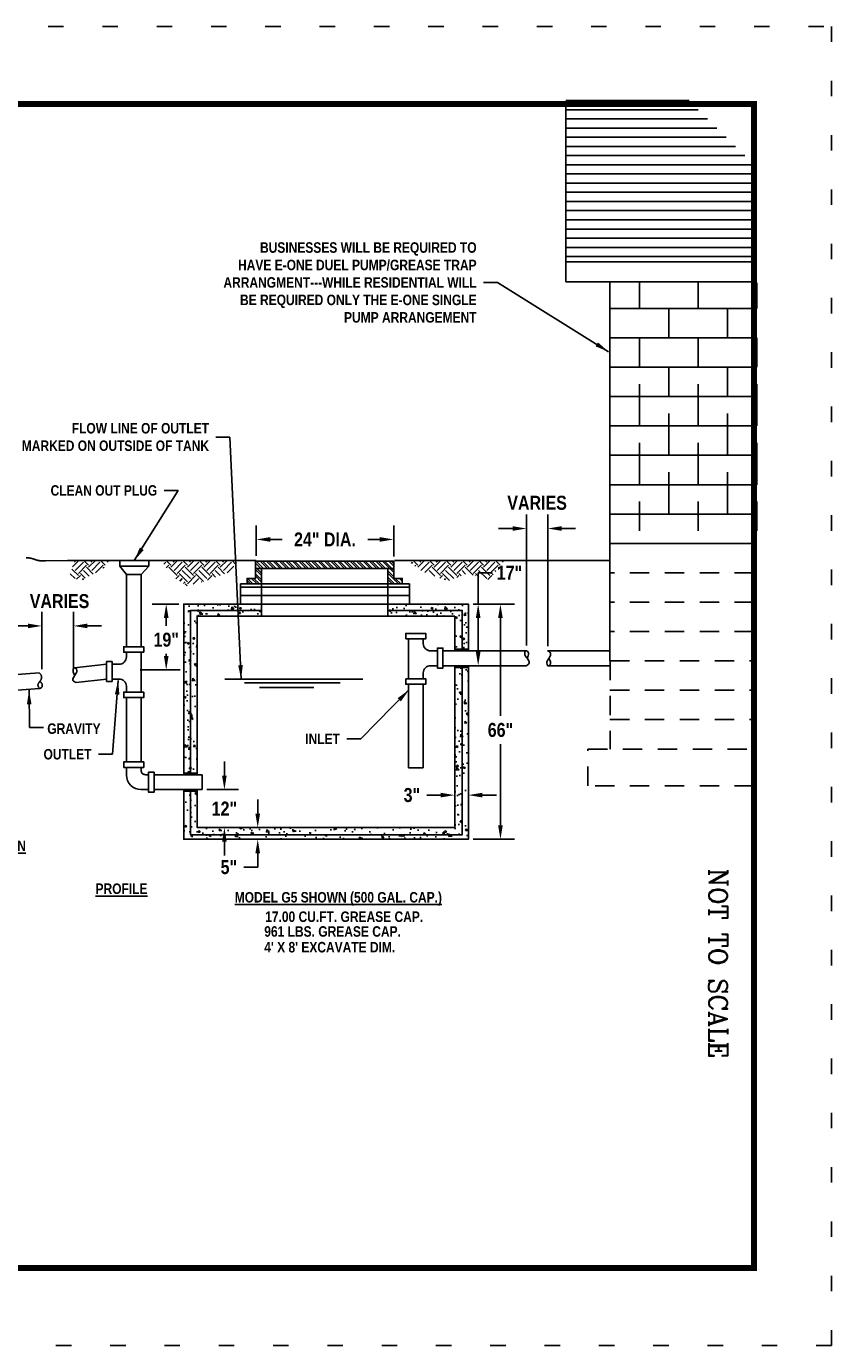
# Model space of a CAD drawing. Header units: inches. Extents: x 1.1 to 12.1, y -2.2 to 6.3.
# Tile 150 of 150: x 6.9 to 12.1, y -2.2 to 6.3. Entities that reach past the tile are written whole.
import ezdxf

# ---------------------------------------------------------------- set-up
doc = ezdxf.new("R2010")
doc.units = ezdxf.units.IN
doc.header["$MEASUREMENT"] = 0
doc.linetypes.add('DOT2', pattern=[0.125, 0, -0.125])
doc.linetypes.add('HIDDEN', pattern=[0.1875, 0.125, -0.0625])
for name, color, linetype in [('ARWALL', 9, 'Continuous'), ('BORDER', 7, 'Continuous'), ('BUILDING', 9, 'Continuous'), ('CONC-BLK', 14, 'Continuous'), ('CONCVAULT', 7, 'Continuous'), ('DIMENSIONS', 7, 'Continuous'), ('EARTH', 32, 'Continuous'), ('PAVEMENT', 9, 'Continuous'), ('SEWER', 3, 'Continuous'), ('TEXT', 255, 'Continuous'), ('WOOD', 9, 'Continuous')]:
    doc.layers.add(name, color=color, linetype=linetype)
doc.styles.add('STYLE3', font='romanc.shx')
doc.styles.add('TECHNICAL', font='techb___.ttf')
doc.dimstyles.get("Standard").update_dxf_attribs({"dimtxt": 0.18, "dimasz": 0.18, "dimexe": 0.18, "dimexo": 0.0625, "dimgap": 0.09, "dimtad": 0, "dimtih": 1, "dimtoh": 1, "dimdec": 4, "dimzin": 0, "dimdsep": 46, "dimtxsty": 'Standard', "dimcen": 0.09, "dimadec": 0, "dimazin": 0, "dimtfac": 1, "dimtdec": 4, "dimtofl": 0, "dimtmove": 0, "dimatfit": 3, "dimfxl": 1, "dimtolj": 1, "dimtzin": 0, "dimarcsym": 0})

# ---------------------------------------------------------------- blocks, each defined once
blk = doc.blocks.new('*D5')
at = {"layer": 'DEFPOINTS', "color": 0, "transparency": 16777216}
for p in [(9.7557, 1.3968), (9.6675, 1.3069), (9.7557, 1.3069)]:
    blk.add_point(p, dxfattribs=at)
at = {"layer": 'DIMENSIONS', "color": 0, "lineweight": -2, "transparency": 16777216}
for p, q in [((9.6675, 1.3382), (9.6675, 1.4868)), ((9.7557, 1.3382), (9.7557, 1.4868)), ((9.5775, 1.3968), (9.4875, 1.3968)), ((9.8457, 1.3968), (9.9357, 1.3968))]:
    blk.add_line(p, q, dxfattribs=at)
at = {"layer": 'DIMENSIONS', "color": 0, "transparency": 16777216}
for points in [[(9.5775, 1.4118), (9.5775, 1.3818), (9.6675, 1.3968)], [(9.8457, 1.4118), (9.8457, 1.3818), (9.7557, 1.3968)]]:
    blk.add_solid(points, dxfattribs=at)
at = {"layer": 'DIMENSIONS', "color": 7, "transparency": 16777216, "insert": (9.3911, 1.3968), "char_height": 0.09, "attachment_point": 5, "style": 'TECHNICAL'}
blk.add_mtext('\\A1;3"', dxfattribs=at)
blk = doc.blocks.new('*D6')
at = {"layer": 'DEFPOINTS', "color": 0, "transparency": 16777216}
for p in [(8.3976, 1.1123), (8.4326, 1.1123), (8.4365, 1.1875)]:
    blk.add_point(p, dxfattribs=at)
at = {"layer": 'DIMENSIONS', "color": 0, "lineweight": -2, "transparency": 16777216}
for p, q in [((8.3976, 1.2775), (8.3976, 1.3675)), ((8.4052, 1.1875), (8.3076, 1.1875)), ((8.4014, 1.1123), (8.3076, 1.1123)), ((8.3976, 1.0223), (8.3976, 0.9323)), ((8.3976, 0.9323), (8.3076, 0.9323))]:
    blk.add_line(p, q, dxfattribs=at)
at = {"layer": 'DIMENSIONS', "color": 0, "transparency": 16777216}
for points in [[(8.3826, 1.2775), (8.4126, 1.2775), (8.3976, 1.1875)], [(8.3826, 1.0223), (8.4126, 1.0223), (8.3976, 1.1123)]]:
    blk.add_solid(points, dxfattribs=at)
at = {"layer": 'DIMENSIONS', "color": 7, "transparency": 16777216, "insert": (8.2116, 0.9323), "char_height": 0.09, "attachment_point": 5, "style": 'TECHNICAL'}
blk.add_mtext('\\A1;5"', dxfattribs=at)
blk = doc.blocks.new('*D7')
at = {"layer": 'DEFPOINTS', "color": 0, "transparency": 16777216}
for p in [(8.0386, 1.4326), (8.1827, 1.4326), (8.0077, 1.1875)]:
    blk.add_point(p, dxfattribs=at)
at = {"layer": 'DIMENSIONS', "color": 0, "lineweight": -2, "transparency": 16777216}
for p, q in [((8.1827, 1.5226), (8.1827, 1.6126)), ((8.0699, 1.4326), (8.2727, 1.4326)), ((8.039, 1.1875), (8.2727, 1.1875)), ((8.1827, 1.0975), (8.1827, 1.0075))]:
    blk.add_line(p, q, dxfattribs=at)
at = {"layer": 'DIMENSIONS', "color": 0, "transparency": 16777216}
for points in [[(8.1677, 1.5226), (8.1977, 1.5226), (8.1827, 1.4326)], [(8.1677, 1.0975), (8.1977, 1.0975), (8.1827, 1.1875)]]:
    blk.add_solid(points, dxfattribs=at)
at = {"layer": 'DIMENSIONS', "color": 7, "transparency": 16777216, "insert": (8.1827, 1.31), "char_height": 0.09, "attachment_point": 5, "style": 'TECHNICAL'}
blk.add_mtext('\\A1;12"', dxfattribs=at)
blk = doc.blocks.new('*D8')
at = {"layer": 'DEFPOINTS', "color": 0, "transparency": 16777216}
for p in [(7.9205, 2.6277), (7.6084, 2.2037), (7.8079, 2.2037)]:
    blk.add_point(p, dxfattribs=at)
at = {"layer": 'DIMENSIONS', "color": 0, "lineweight": -2, "transparency": 16777216}
for p, q in [((7.8893, 2.6277), (7.7179, 2.6277)), ((7.8079, 2.5377), (7.8079, 2.4886)), ((7.8079, 2.2937), (7.8079, 2.3069)), ((7.6397, 2.2037), (7.8979, 2.2037))]:
    blk.add_line(p, q, dxfattribs=at)
at = {"layer": 'DIMENSIONS', "color": 0, "transparency": 16777216}
for points in [[(7.7929, 2.5377), (7.8229, 2.5377), (7.8079, 2.6277)], [(7.7929, 2.2937), (7.8229, 2.2937), (7.8079, 2.2037)]]:
    blk.add_solid(points, dxfattribs=at)
at = {"layer": 'DIMENSIONS', "color": 7, "transparency": 16777216, "insert": (7.8079, 2.3977), "char_height": 0.09, "attachment_point": 5, "style": 'TECHNICAL'}
blk.add_mtext('\\A1;19"', dxfattribs=at)
blk = doc.blocks.new('*D9')
at = {"layer": 'DEFPOINTS', "color": 0, "transparency": 16777216}
for p in [(8.3883, 3.0442), (8.3883, 2.9078), (9.2739, 2.9034)]:
    blk.add_point(p, dxfattribs=at)
at = {"layer": 'DIMENSIONS', "color": 0, "lineweight": -2, "transparency": 16777216}
for p, q in [((8.3883, 2.9391), (8.3883, 3.1342)), ((9.2739, 2.9347), (9.2739, 3.1342)), ((8.4783, 3.0442), (8.5548, 3.0442)), ((9.1839, 3.0442), (9.1075, 3.0442))]:
    blk.add_line(p, q, dxfattribs=at)
at = {"layer": 'DIMENSIONS', "color": 0, "transparency": 16777216}
for points in [[(8.4783, 3.0592), (8.4783, 3.0292), (8.3883, 3.0442)], [(9.1839, 3.0592), (9.1839, 3.0292), (9.2739, 3.0442)]]:
    blk.add_solid(points, dxfattribs=at)
at = {"layer": 'DIMENSIONS', "color": 7, "transparency": 16777216, "insert": (8.8311, 3.0442), "char_height": 0.09, "attachment_point": 5, "style": 'TECHNICAL'}
blk.add_mtext('\\A1;24" DIA.', dxfattribs=at)
blk = doc.blocks.new('*D10')
at = {"layer": 'DEFPOINTS', "color": 0, "transparency": 16777216}
for p in [(9.7557, 2.6277), (9.9619, 2.6277), (9.7557, 1.1123)]:
    blk.add_point(p, dxfattribs=at)
at = {"layer": 'DIMENSIONS', "color": 0, "lineweight": -2, "transparency": 16777216}
for p, q in [((9.7869, 2.6277), (10.0519, 2.6277)), ((9.9619, 2.5377), (9.9619, 1.9073)), ((9.9619, 1.2023), (9.9619, 1.7255)), ((9.7869, 1.1123), (10.0519, 1.1123))]:
    blk.add_line(p, q, dxfattribs=at)
at = {"layer": 'DIMENSIONS', "color": 0, "transparency": 16777216}
for points in [[(9.9469, 2.5377), (9.9769, 2.5377), (9.9619, 2.6277)], [(9.9469, 1.2023), (9.9769, 1.2023), (9.9619, 1.1123)]]:
    blk.add_solid(points, dxfattribs=at)
at = {"layer": 'DIMENSIONS', "color": 7, "transparency": 16777216, "insert": (9.9619, 1.8164), "char_height": 0.09, "attachment_point": 5, "style": 'TECHNICAL'}
blk.add_mtext('\\A1;66"', dxfattribs=at)
blk = doc.blocks.new('*D11')
at = {"layer": 'DEFPOINTS', "color": 0, "transparency": 16777216}
for p in [(9.7557, 2.6277), (9.8184, 2.6277), (9.7899, 2.2308)]:
    blk.add_point(p, dxfattribs=at)
at = {"layer": 'DIMENSIONS', "color": 0, "lineweight": -2, "transparency": 16777216}
for p, q in [((9.8184, 2.6277), (9.8184, 2.8292)), ((9.8184, 2.8292), (9.9084, 2.8292)), ((9.7869, 2.6277), (9.9084, 2.6277)), ((9.8184, 2.3208), (9.8184, 2.5377)), ((9.8211, 2.2308), (9.9084, 2.2308))]:
    blk.add_line(p, q, dxfattribs=at)
at = {"layer": 'DIMENSIONS', "color": 0, "transparency": 16777216}
for points in [[(9.8034, 2.5377), (9.8334, 2.5377), (9.8184, 2.6277)], [(9.8034, 2.3208), (9.8334, 2.3208), (9.8184, 2.2308)]]:
    blk.add_solid(points, dxfattribs=at)
at = {"layer": 'DIMENSIONS', "color": 7, "transparency": 16777216, "insert": (10.02, 2.8292), "char_height": 0.09, "attachment_point": 5, "style": 'TECHNICAL'}
blk.add_mtext('\\A1;17"', dxfattribs=at)
blk = doc.blocks.new('*D12')
at = {"layer": 'DEFPOINTS', "color": 0, "transparency": 16777216}
for p in [(7.2103, 2.4871), (7.0063, 2.1772), (7.2103, 2.1772)]:
    blk.add_point(p, dxfattribs=at)
at = {"layer": 'DIMENSIONS', "color": 0, "lineweight": -2, "transparency": 16777216}
for p, q in [((7.0063, 2.2085), (7.0063, 2.5771)), ((7.2103, 2.2085), (7.2103, 2.5771)), ((6.9163, 2.4871), (6.8263, 2.4871)), ((7.3003, 2.4871), (7.3903, 2.4871))]:
    blk.add_line(p, q, dxfattribs=at)
at = {"layer": 'DIMENSIONS', "color": 0, "transparency": 16777216}
for points in [[(6.9163, 2.5021), (6.9163, 2.4721), (7.0063, 2.4871)], [(7.3003, 2.5021), (7.3003, 2.4721), (7.2103, 2.4871)]]:
    blk.add_solid(points, dxfattribs=at)
at = {"layer": 'DIMENSIONS', "color": 7, "transparency": 16777216, "insert": (7.1203, 2.6462), "char_height": 0.09, "attachment_point": 5, "style": 'TECHNICAL'}
blk.add_mtext('\\A1;VARIES', dxfattribs=at)
blk = doc.blocks.new('*D13')
at = {"layer": 'DEFPOINTS', "color": 0, "transparency": 16777216}
for p in [(10.2664, 3.1145), (10.1299, 2.3299), (10.2664, 2.3245)]:
    blk.add_point(p, dxfattribs=at)
at = {"layer": 'DIMENSIONS', "color": 0, "lineweight": -2, "transparency": 16777216}
for p, q in [((10.1299, 2.3611), (10.1299, 3.2045)), ((10.2664, 2.3557), (10.2664, 3.2045)), ((10.0399, 3.1145), (9.9499, 3.1145)), ((10.3564, 3.1145), (10.4464, 3.1145))]:
    blk.add_line(p, q, dxfattribs=at)
at = {"layer": 'DIMENSIONS', "color": 0, "transparency": 16777216}
for points in [[(10.0399, 3.1295), (10.0399, 3.0995), (10.1299, 3.1145)], [(10.3564, 3.1295), (10.3564, 3.0995), (10.2664, 3.1145)]]:
    blk.add_solid(points, dxfattribs=at)
at = {"layer": 'DIMENSIONS', "color": 7, "transparency": 16777216, "insert": (10.1982, 3.2798), "char_height": 0.09, "attachment_point": 5, "style": 'TECHNICAL'}
blk.add_mtext('\\A1;VARIES', dxfattribs=at)

msp = doc.modelspace()

# ---------------------------------------------------------------- hatches: boundary and pattern name
at = {"layer": 'CONCVAULT'}
h = msp.add_hatch(dxfattribs=at)
h.set_pattern_fill('STEEL', scale=0.234375, style=0)
h.set_pattern_definition([(135, (13.050673, -1.733687), (0.02071602, 0.02071602), []), (135, (13.050673, -1.71904), (0.02071602, 0.02071602), [])])
h.paths.add_polyline_path([(9.27393, 2.85633), (9.23557, 2.85633), (9.23557, 2.7578), (9.32864, 2.7578), (9.32864, 2.7935), (9.27393, 2.7935)])
h.paths.add_polyline_path([(9.27393, 2.85633), (9.27393, 2.90343), (8.38411, 2.90343), (8.38411, 2.85633)])
h.paths.add_polyline_path([(8.38411, 2.7935), (8.32941, 2.7935), (8.32941, 2.7578), (8.423, 2.7578), (8.423, 2.85633), (8.38411, 2.85633)])
h = msp.add_hatch(dxfattribs=at)
h.set_pattern_fill('AR-CONC', scale=0.01875, style=0)
h.set_pattern_definition([(130, (13.05067, -1.73369), (-0.1344863, -0.011766), [0.0140625, -0.1546875]), (185, (13.05067, -1.73369), (0.026016, 0.141036), [0.01125, -0.12375]), (79.5486, (13.03947, -1.73467), (-0.1084705, 0.12927), [0.0119513, -0.1314641]), (133.8158, (13.05067, -1.69619), (-0.2001077, -0.031035), [0.021094, -0.232031]), (83.3644, (13.034, -1.69877), (-0.175249, 0.182647), [0.017927, -0.197196]), (188.8158, (13.05067, -1.69619), (-0.175249, 0.182647), [0.016875, -0.185625]), (159, (13.03192, -1.70556), (-0.11192, -0.075491), [0.0140625, -0.1546875]), (214, (13.03192, -1.70556), (-0.0456216, 0.1359656), [0.01125, -0.12375]), (108.5486, (13.0226, -1.71185), (-0.1575417, 0.0604745), [0.0119513, -0.1314641]), (142.5, (13.050673, -1.733687), (-0.00227997, 0.0624176), [0, -0.12225, 0, -0.125625, 0, -0.12421875]), (172.5, (13.05067, -1.73369), (-0.04932554, 0.0739522), [0, -0.071625, 0, -0.1194375, 0, -0.04734375]), (212.5, (13.092485, -1.733687), (-0.1000917, -0.00422904), [0, -0.046875, 0, -0.14625, 0, -0.1940625]), (222.5, (13.111235, -1.73369), (-0.1093474, 0.0187697), [0, -0.0609375, 0, -0.097125, 0, -0.1378125])])
h.paths.add_polyline_path([(9.23557, 2.58731), (9.23557, 2.62772), (9.37559, 2.62772), (9.75566, 2.62772), (9.75566, 2.33741), (9.71627, 2.33741), (9.71627, 2.58731)])
h.paths.add_polyline_path([(9.23557, 2.54877), (9.23557, 2.58731), (9.71627, 2.58731), (9.71627, 2.33741), (9.66752, 2.33741), (9.66752, 2.54877)], flags=17)
h.paths.add_polyline_path([(7.96458, 2.58731), (7.96458, 1.53885), (7.92052, 1.53885), (7.92052, 2.62772), (8.423, 2.62772), (8.423, 2.58731)])
h.paths.add_polyline_path([(8.00772, 2.54877), (8.00772, 1.53885), (7.96458, 1.53885), (7.96458, 2.58731), (8.423, 2.58731), (8.423, 2.54877)], flags=17)
h.paths.add_polyline_path([(7.96458, 1.42165), (8.00772, 1.42165), (8.00772, 1.18748), (9.66752, 1.18748), (9.66752, 2.21948), (9.71627, 2.21948), (9.71627, 1.14143), (7.96458, 1.14143)], flags=16)
h.paths.add_polyline_path([(7.92052, 1.42165), (7.96458, 1.42165), (7.96458, 1.14143), (9.71627, 1.14143), (9.71627, 2.21948), (9.75566, 2.21948), (9.75566, 1.11228), (7.92052, 1.11228)])
h = msp.add_hatch(color=7, dxfattribs=at)
h.paths.add_polyline_path([(9.66752, 2.32614), (9.66752, 2.33741), (9.71627, 2.33741), (9.71627, 2.32614)])
h.paths.add_polyline_path([(9.75566, 2.33741), (9.75566, 2.32614), (9.71627, 2.32614), (9.71627, 2.33741)])
h.paths.add_polyline_path([(9.75566, 2.23075), (9.75566, 2.21948), (9.71627, 2.21948), (9.71627, 2.23075)])
h.paths.add_polyline_path([(9.66752, 2.21948), (9.66752, 2.23075), (9.71627, 2.23075), (9.71627, 2.21948)])
h = msp.add_hatch(color=7, dxfattribs=at)
h.paths.add_polyline_path([(7.96458, 1.53885), (7.96458, 1.52794), (7.92052, 1.52794), (7.92052, 1.53885)])
h.paths.add_polyline_path([(8.00772, 1.53885), (8.00772, 1.52794), (7.96458, 1.52794), (7.96458, 1.53885)])
h.paths.add_polyline_path([(8.00772, 1.43256), (8.00772, 1.42165), (7.96458, 1.42165), (7.96458, 1.43256)])
h.paths.add_polyline_path([(7.96458, 1.43256), (7.96458, 1.42165), (7.92052, 1.42165), (7.92052, 1.43256)])
at = {"layer": 'EARTH'}
h = msp.add_hatch(dxfattribs=at)
h.set_pattern_fill('EARTH', scale=0.3, angle=45, style=0)
h.set_pattern_definition([(135, (12.186835, -1.364974), (4e-17, 0.106066), [0.075, -0.075]), (135, (12.20672, -1.34509), (4e-17, 0.106066), [0.075, -0.075]), (135, (12.22661, -1.3252), (4e-17, 0.106066), [0.075, -0.075]), (45, (12.22661, -1.31194), (0.106066, -3e-17), [0.075, -0.075]), (45, (12.20672, -1.292054), (0.106066, -3e-17), [0.075, -0.075]), (45, (12.186835, -1.27217), (0.106066, -3e-17), [0.075, -0.075])])
h.paths.add_polyline_path([(9.36946, 2.90781), (9.99077, 2.90781), (9.88685, 2.78482), (9.74537, 2.82459), (9.62599, 2.77598), (9.44029, 2.84226)])
h.paths.add_polyline_path([(7.77789, 2.90781), (8.26381, 2.90781), (8.22443, 2.83785), (8.05642, 2.77598), (7.94147, 2.74505), (7.83978, 2.81133)])
h.paths.add_polyline_path([(7.2186, 2.90781), (7.44131, 2.90781), (7.40207, 2.85552), (7.25174, 2.77598), (7.18542, 2.81133)])

# ---------------------------------------------------------------- linework, layer by layer
at = {"layer": 'ARWALL', "color": 7}
for p, q in [((10.38407, 5.87231), (11.17732, 5.87231)), ((10.38407, 5.81316), (11.23736, 5.81316)), ((10.38407, 5.75402), (11.29739, 5.75402)), ((10.38407, 5.69488), (11.35742, 5.69488)), ((10.38407, 5.63573), (11.41745, 5.63573)), ((10.38407, 5.57659), (11.47749, 5.57659)), ((10.38407, 5.51744), (11.53752, 5.51744)), ((10.38407, 5.4583), (11.59755, 5.4583)), ((10.38407, 5.39915), (11.59652, 5.39915)), ((10.38407, 5.34001), (11.59652, 5.34001)), ((10.38407, 5.28087), (11.59652, 5.28087)), ((10.38407, 5.22172), (11.59652, 5.22172)), ((10.38407, 5.16258), (11.59652, 5.16258)), ((10.38407, 5.10343), (11.59652, 5.10343)), ((10.38407, 5.04429), (11.59652, 5.04429)), ((10.38407, 4.98515), (11.59652, 4.98515)), ((10.38407, 4.926), (11.59652, 4.926)), ((10.38407, 4.86686), (11.59652, 4.86686))]:
    msp.add_line(p, q, dxfattribs=at)
at = {"layer": 'BORDER', "color": 7, "const_width": 0.04}
msp.add_lwpolyline([(1.59652, 5.84986), (11.59652, 5.84986), (11.59652, -1.65014), (1.59652, -1.65014)], close=True, dxfattribs=at)
at = {"layer": 'BUILDING', "color": 7}
for p, q in [((10.38407, 5.84986), (10.38407, 4.7037)), ((10.66796, 4.7037), (10.66796, 2.26151))]:
    msp.add_line(p, q, dxfattribs=at)
at = {"layer": 'BUILDING', "color": 7, "linetype": 'HIDDEN'}
for p, q in [((10.66796, 3.09879), (10.66796, 2.53101)), ((11.59652, 2.8293), (10.66796, 2.8293)), ((11.59652, 2.64004), (10.66796, 2.64004)), ((11.59652, 2.45077), (10.66796, 2.45077)), ((10.66856, 2.26151), (10.66856, 1.69373))]:
    msp.add_line(p, q, dxfattribs=at)
for points in [[(10.66796, 2.26151), (11.59652, 2.26151)], [(10.66796, 2.07225), (11.59652, 2.07225)], [(10.66796, 1.88299), (11.59652, 1.88299)], [(11.59652, 1.45715), (10.52601, 1.45715), (10.52601, 1.69373), (11.59652, 1.69373)]]:
    msp.add_lwpolyline(points, dxfattribs=at)
at = {"layer": 'CONC-BLK', "color": 7}
for p, q in [((10.85722, 4.69825), (10.85722, 4.53265)), ((11.23574, 4.69825), (11.23574, 4.53265)), ((11.61427, 4.69825), (11.61427, 4.53265)), ((11.59652, 4.53265), (10.66796, 4.53265)), ((11.04648, 4.53265), (11.04648, 4.34338)), ((11.425, 4.53265), (11.425, 4.34338)), ((11.59652, 4.34338), (10.66796, 4.34338)), ((10.85722, 4.15412), (10.85722, 4.34338)), ((11.23574, 4.15412), (11.23574, 4.34338)), ((11.61427, 4.15412), (11.61427, 4.34338)), ((11.59652, 4.15412), (10.66796, 4.15412)), ((11.04648, 4.15412), (11.04648, 3.96486)), ((11.425, 4.15412), (11.425, 3.96486)), ((10.85722, 3.85583), (10.85722, 4.0451)), ((11.23574, 3.85583), (11.23574, 4.0451)), ((11.61427, 3.85583), (11.61427, 4.0451)), ((11.59652, 3.96486), (10.66796, 3.96486)), ((11.59652, 3.96486), (10.66796, 3.96486)), ((10.85722, 3.7756), (10.85722, 3.9554)), ((11.23574, 3.7756), (11.23574, 3.9554)), ((11.61427, 3.7756), (11.61427, 3.9554)), ((11.04648, 3.85583), (11.04648, 3.66657)), ((11.425, 3.85583), (11.425, 3.66657)), ((11.59652, 3.7756), (10.66796, 3.7756)), ((11.04648, 3.58634), (11.04648, 3.7756)), ((11.425, 3.58634), (11.425, 3.7756)), ((10.85722, 3.66657), (10.85722, 3.47731)), ((11.23574, 3.66657), (11.23574, 3.47731)), ((11.61427, 3.66657), (11.61427, 3.47731)), ((11.59652, 3.58634), (10.66796, 3.58634)), ((10.85722, 3.58634), (10.85722, 3.39708)), ((11.23574, 3.58634), (11.23574, 3.39708)), ((11.61427, 3.58634), (11.61427, 3.39708)), ((11.04648, 3.47731), (11.04648, 3.28805)), ((11.425, 3.47731), (11.425, 3.28805)), ((11.59652, 3.39708), (10.66796, 3.39708)), ((11.04648, 3.20782), (11.04648, 3.39708)), ((11.425, 3.20782), (11.425, 3.39708)), ((10.85722, 3.28805), (10.85722, 3.09879)), ((11.23574, 3.28805), (11.23574, 3.09879)), ((11.61427, 3.28805), (11.61427, 3.09879)), ((11.59652, 3.20782), (10.66796, 3.20782)), ((11.59652, 3.01856), (10.66796, 3.01856))]:
    msp.add_line(p, q, dxfattribs=at)
at = {"layer": 'CONCVAULT', "color": 7}
for points in [[(7.6955, 2.8726), (7.50875, 2.8726), (7.50875, 2.90756), (7.6955, 2.90756)], [(9.27393, 2.85633), (8.38411, 2.85633), (8.38411, 2.90343), (9.27393, 2.90343)], [(7.55124, 2.35301), (7.64662, 2.35301), (7.64662, 2.81848), (7.55124, 2.81848)], [(9.23557, 2.54877), (8.423, 2.54877), (8.423, 2.85614), (9.23557, 2.85614)], [(9.37559, 2.73649), (8.28682, 2.73649), (8.28682, 2.7578), (9.37559, 2.7578)], [(9.37559, 2.62772), (8.28685, 2.62772), (8.28685, 2.73649), (9.37559, 2.73649)], [(9.35198, 2.40363), (9.48079, 2.40346), (9.48079, 2.43898), (9.35218, 2.43898)], [(7.66344, 2.31765), (7.53462, 2.31748), (7.53462, 2.35301), (7.66323, 2.35301)], [(9.55616, 2.21484), (9.55599, 2.34366), (9.59151, 2.34366), (9.59151, 2.21505)], [(9.75566, 2.33741), (9.66752, 2.33741), (9.66752, 2.32614), (9.75566, 2.32614)], [(7.45926, 2.12887), (7.45943, 2.25768), (7.4239, 2.25768), (7.4239, 2.12907)], [(9.75566, 2.23075), (9.66752, 2.23075), (9.66752, 2.21948), (9.75566, 2.21948)], [(9.35198, 2.14687), (9.48079, 2.14703), (9.48079, 2.11151), (9.35218, 2.11151)], [(7.66344, 2.06089), (7.53462, 2.06106), (7.53462, 2.02553), (7.66323, 2.02553)], [(7.66344, 1.61034), (7.53462, 1.61051), (7.53462, 1.57498), (7.66323, 1.57498)], [(7.69435, 1.54385), (7.69418, 1.41504), (7.7297, 1.41504), (7.7297, 1.54365)], [(8.00772, 1.53885), (7.92052, 1.53885), (7.92052, 1.52794), (8.00772, 1.52794)], [(8.00772, 1.43256), (7.92052, 1.43256), (7.92052, 1.42165), (8.00772, 1.42165)]]:
    msp.add_lwpolyline(points, close=True, dxfattribs=at)
for points in [[(7.50875, 2.8726), (7.55124, 2.81848)], [(7.6955, 2.8726), (7.64662, 2.81848)], [(8.38411, 2.85633), (8.38411, 2.7935), (8.32941, 2.7935), (8.32941, 2.7578)], [(9.27393, 2.85633), (9.27393, 2.7935), (9.32864, 2.7935), (9.32864, 2.7578)], [(9.37559, 2.68211), (8.28685, 2.68211)], [(7.92052, 1.52794), (7.92052, 2.62772), (9.75566, 2.62772), (9.75566, 2.32614)], [(7.96458, 1.52794), (7.96458, 2.58731), (8.423, 2.58731)], [(9.23557, 2.58731), (9.71627, 2.58731), (9.71627, 2.32614)], [(8.00772, 1.52794), (8.00772, 2.54877), (9.66752, 2.54877), (9.66752, 2.32614)], [(9.3688, 2.14689), (9.3688, 2.40361)], [(7.64662, 2.06091), (7.64662, 2.31763)], [(9.59151, 2.32614), (10.12314, 2.32614)], [(10.26437, 2.32614), (10.66796, 2.32614)], [(7.4239, 2.24074), (7.21627, 2.21774)], [(9.75566, 2.23075), (9.75566, 1.11228), (7.92052, 1.11228), (7.92052, 1.43256)], [(9.71627, 2.23075), (9.71627, 1.14143), (7.96458, 1.14143), (7.96458, 1.43256)], [(9.66752, 2.23075), (9.66752, 1.18748), (8.00772, 1.18748), (8.00772, 1.43256)], [(10.12705, 2.23075), (9.59151, 2.23075)], [(10.66856, 2.23075), (10.26787, 2.23075)], [(7.22677, 2.12293), (7.4239, 2.14478)], [(8.18501, 2.14478), (9.07576, 2.14478)], [(8.31156, 2.12045), (8.92974, 2.12045)], [(8.40891, 2.09126), (8.75938, 2.09126)], [(9.46418, 1.57259), (9.46418, 2.11151), (9.3688, 2.11151), (9.3688, 1.57259)], [(7.55124, 1.61049), (7.55124, 2.02553), (7.64662, 2.02553), (7.64662, 1.61036)], [(7.64662, 1.57498), (7.64649, 1.56825), (7.64648, 1.56208), (7.64665, 1.55648), (7.64705, 1.55144), (7.64772, 1.54695), (7.64871, 1.543), (7.65008, 1.5396), (7.65186, 1.53673), (7.65412, 1.53438), (7.65699, 1.5325), (7.66059, 1.53104), (7.66506, 1.52993), (7.67053, 1.52912), (7.67714, 1.52856), (7.68503, 1.52819), (7.69433, 1.52794)], [(9.46418, 1.57259), (9.3688, 1.57259)], [(7.7297, 1.52794), (7.92804, 1.52794)], [(8.03862, 1.52794), (7.78933, 1.52794)], [(8.03862, 1.52794), (8.03862, 1.43256)], [(7.92804, 1.43256), (7.7297, 1.43256)], [(7.78933, 1.43256), (8.03862, 1.43256)]]:
    msp.add_lwpolyline(points, dxfattribs=at)
for points in [[(9.46418, 2.40348), (9.46418, 2.37301, 0.4142136), (9.51106, 2.32614), (9.55601, 2.32614)], [(7.55124, 2.31751), (7.55124, 2.28703, -0.4142136), (7.50436, 2.24016), (7.45941, 2.24016)], [(9.55614, 2.23075), (9.51106, 2.23075, 0.4142136), (9.46418, 2.18388), (9.46418, 2.14701)], [(7.45928, 2.14478), (7.50436, 2.14478, -0.4142136), (7.55124, 2.0979), (7.55124, 2.06104)], [(7.6942, 1.43256), (7.64499, 1.43256, -0.4142136), (7.55124, 1.52631), (7.55124, 1.57498)]]:
    msp.add_lwpolyline(points, format="xyb", dxfattribs=at)
for points in [[(10.12776, 2.23075), (10.14719, 2.24689), (10.14247, 2.26565), (10.12366, 2.29285), (10.11938, 2.30162), (10.1201, 2.31789), (10.12314, 2.32614), (10.13771, 2.32197), (10.14218, 2.31102), (10.14073, 2.29511), (10.13421, 2.27739)], [(10.26437, 2.32614), (10.28493, 2.31147), (10.2816, 2.29241), (10.26484, 2.2639), (10.26121, 2.25485), (10.26312, 2.23867), (10.26675, 2.23067), (10.28098, 2.23589), (10.28463, 2.24714), (10.28203, 2.2629), (10.27423, 2.2801)], [(7.22677, 2.12293), (7.20634, 2.13539), (7.21023, 2.15435), (7.22782, 2.18235), (7.23172, 2.19129), (7.23028, 2.20752), (7.21627, 2.21774), (7.20905, 2.20771), (7.20853, 2.19969), (7.21068, 2.18385), (7.21796, 2.16643)]]:
    msp.add_spline(points, degree=3, dxfattribs=at)
at = {"layer": 'DEFPOINTS', "color": 7, "linetype": 'DOT2', "ltscale": 2}
msp.add_lwpolyline([(1.09652, 6.34986), (12.09652, 6.34986), (12.09652, -2.15014), (1.09652, -2.15014)], close=True, dxfattribs=at)
at = {"layer": 'EARTH', "color": 7, "flags": 128}
msp.add_lwpolyline([(6.90552, 2.92477), (6.90853, 2.92501), (6.91156, 2.92518), (6.91461, 2.92525), (6.91769, 2.92523), (6.9208, 2.92508), (6.92394, 2.92481), (6.92712, 2.92442), (6.93033, 2.92391), (6.93357, 2.92329), (6.93685, 2.92257), (6.94014, 2.92176), (6.94347, 2.92086), (6.94682, 2.91989), (6.95018, 2.91885), (6.95356, 2.91776), (6.95694, 2.91664), (6.96031, 2.91551), (6.96366, 2.91439), (6.96697, 2.91329), (6.97024, 2.91224), (6.97346, 2.91126), (6.97661, 2.91036), (6.97973, 2.90955), (6.98283, 2.90881), (6.98593, 2.90816), (6.98906, 2.90758), (6.99225, 2.90708), (6.9955, 2.90665), (6.99886, 2.9063), (7.00233, 2.90601), (7.00593, 2.9058), (7.00966, 2.90567), (7.01351, 2.90562), (7.01749, 2.90565), (7.0216, 2.90577), (7.02585, 2.90599), (7.03023, 2.9063), (7.17127, 2.90781)], dxfattribs=at)
at = {"layer": 'PAVEMENT', "color": 7}
for points in [[(8.38833, 2.90781), (7.17127, 2.90781)], [(9.27815, 2.90781), (10.66796, 2.90781)]]:
    msp.add_lwpolyline(points, dxfattribs=at)
at = {"layer": 'SEWER', "color": 7}
for points in [[(6.67193, 2.16176), (6.98932, 2.18535)], [(6.99363, 2.08277), (6.99035, 2.08638), (6.98763, 2.08974), (6.98544, 2.09289), (6.98374, 2.09584), (6.98249, 2.09861), (6.98164, 2.10122), (6.98115, 2.1037), (6.98099, 2.10605), (6.98112, 2.1083), (6.9815, 2.11047), (6.98212, 2.11258), (6.98295, 2.11463), (6.98396, 2.11665), (6.98513, 2.11865), (6.98645, 2.12066), (6.98787, 2.12268), (6.98938, 2.12473), (6.99095, 2.12682), (6.99256, 2.12894), (6.99416, 2.13109), (6.99574, 2.13328), (6.99727, 2.13551), (6.99871, 2.13778), (7.00005, 2.14008), (7.00124, 2.14242), (7.00228, 2.1448), (7.00316, 2.14722), (7.00385, 2.14968), (7.00435, 2.15218), (7.00464, 2.15472), (7.00471, 2.15731), (7.00455, 2.15995), (7.00413, 2.16263), (7.0034, 2.1654), (7.00231, 2.16827), (7.00079, 2.17128), (6.99879, 2.17446), (6.99625, 2.17784), (6.99312, 2.18146), (6.98932, 2.18535)], [(6.99285, 2.12832), (6.99636, 2.12638), (6.99927, 2.12447), (7.00165, 2.12257), (7.00354, 2.1207), (7.00504, 2.11883), (7.00619, 2.11699), (7.00707, 2.11515), (7.00773, 2.11333), (7.00825, 2.11152), (7.00863, 2.10971), (7.00889, 2.10791), (7.00903, 2.10611), (7.00906, 2.10431), (7.009, 2.10252), (7.00886, 2.10072), (7.00863, 2.09892), (7.00832, 2.09711), (7.00781, 2.09528), (7.00698, 2.09341), (7.00571, 2.09148), (7.00386, 2.08947), (7.00132, 2.08736), (6.99795, 2.08513), (6.99363, 2.08277)], [(6.67017, 2.06005), (6.99363, 2.08277)]]:
    msp.add_lwpolyline(points, dxfattribs=at)
at = {"layer": 'WOOD', "color": 7}
for points in [[(10.38407, 4.83248), (11.59652, 4.83248)], [(10.38407, 4.7037), (11.59652, 4.7037)]]:
    msp.add_lwpolyline(points, dxfattribs=at)

# ---------------------------------------------------------------- texts
at = {"layer": 'DIMENSIONS', "color": 7, "char_height": 0.0675, "style": 'TECHNICAL'}
for s, insert, attachment_point in [('BUSINESSES WILL BE REQUIRED TO \\PHAVE E-ONE DUEL PUMP/GREASE TRAP\\PARRANGMENT---WHILE RESIDENTIAL WILL\\PBE REQUIRED ONLY THE E-ONE SINGLE\\PPUMP ARRANGEMENT', (9.80838, 4.69958), 6), ('FLOW LINE OF OUTLET\\PMARKED ON OUTSIDE OF TANK', (8.08368, 3.704), 6), ('CLEAN OUT PLUG', (7.7498, 3.35948), 6), ('GRAVITY', (7.04128, 1.82492), 4), ('INLET', (8.92745, 1.75978), 6), ('OUTLET', (7.32639, 1.65985), 6)]:
    msp.add_mtext(s, dxfattribs=dict(at, insert=insert, attachment_point=attachment_point))
at = {"layer": 'TEXT', "color": 7, "style": 'TECHNICAL'}
for s, p in [('%%UMODEL 2010 SHOWN', (6.11294, 1.03639)), ('%%UPROFILE', (7.35234, 0.76013)), ('%%UMODEL G5 SHOWN (500 GAL. CAP.)', (8.24923, 0.70477)), ('17.00 CU.FT. GREASE CAP.', (8.44582, 0.57974)), ('961 LBS. GREASE CAP.', (8.43987, 0.48447)), ("4' X 8' EXCAVATE DIM.", (8.43987, 0.38326))]:
    msp.add_text(s, height=0.0675, dxfattribs=at).set_placement(p)
at = {"layer": 'TEXT', "color": 7, "style": 'STYLE3'}
msp.add_text('NOT TO SCALE', height=0.1203954, rotation=270, dxfattribs=at).set_placement((11.30407, 0.92363))

# ---------------------------------------------------------------- dimensions: what is measured, and where the dimension line sits
at = {"layer": 'DIMENSIONS', "color": 7}
for base, p1, p2, picture, middle in [((10.26642, 3.11453), (10.12988, 2.32987), (10.26642, 2.32447), '*D13', (10.19824, 3.27978)), ((7.21028, 2.48708), (7.00627, 2.17725), (7.21028, 2.17725), '*D12', (7.12033, 2.64619))]:
    dim = msp.add_linear_dim(base=base, p1=p1, p2=p2, text='VARIES', dimstyle='Standard', override={"dimscale": 0.5, "dimtxsty": 'TECHNICAL', "dimclrt": 7, "dimtmove": 2}, dxfattribs=at)
    dim.commit()
    dim.dimension.update_dxf_attribs({"geometry": picture, "text_midpoint": middle, "dimtype": 160})
for base, p1, p2, angle, text, picture, middle in [((8.38833, 3.04424), (9.27393, 2.90343), (8.38833, 2.90781), 180, '24" DIA.', '*D9', (8.83113, 3.04424)), ((8.39756, 1.11228), (8.4365, 1.18748), (8.4326, 1.11228), 90, '5"', '*D6', (8.21158, 0.93228))]:
    dim = msp.add_linear_dim(base=base, p1=p1, p2=p2, angle=angle, text=text, dimstyle='Standard', override={"dimscale": 0.5, "dimtxsty": 'TECHNICAL', "dimclrt": 7}, dxfattribs=at)
    dim.commit()
    dim.dimension.update_dxf_attribs({"geometry": picture, "text_midpoint": middle})
for base, p1, p2, angle, text, picture, middle, dimtype in [((9.81844, 2.62772), (9.78985, 2.23075), (9.75566, 2.62772), 90, '17"', '*D11', (10.01995, 2.82924), 160), ((7.80786, 2.20366), (7.92052, 2.62772), (7.60842, 2.20366), 90, '19"', '*D8', (7.80786, 2.39774), 160), ((9.96187, 2.62772), (9.75566, 1.11228), (9.75566, 2.62772), 90, '66"', '*D10', (9.96187, 1.8164), 161), ((8.18269, 1.43256), (8.00772, 1.18748), (8.03862, 1.43256), 90, '12"', '*D7', (8.18269, 1.31002), 160), ((9.75566, 1.39675), (9.66752, 1.3069), (9.75566, 1.3069), 0, '3"', '*D5', (9.39114, 1.39675), 161)]:
    dim = msp.add_linear_dim(base=base, p1=p1, p2=p2, angle=angle, text=text, dimstyle='Standard', override={"dimscale": 0.5, "dimtxsty": 'TECHNICAL', "dimclrt": 7}, dxfattribs=at)
    dim.commit()
    dim.dimension.update_dxf_attribs({"geometry": picture, "text_midpoint": middle, "dimtype": dimtype})

# ---------------------------------------------------------------- leaders
at = {"layer": 'DIMENSIONS', "color": 7, "annotation_type": 0, "has_hookline": 1}
for points, hookline_direction, text_width in [([(10.65882, 4.25365), (9.94338, 4.69958), (9.85338, 4.69958)], 1, 1.91457), ([(8.29082, 2.14423), (8.21868, 3.704), (8.12868, 3.704)], 1, 1.38987), ([(7.60232, 2.90755), (7.8848, 3.35948), (7.7948, 3.35948)], 1, 0.77704), ([(7.49829, 2.13491), (7.46139, 1.65985), (7.37139, 1.65985)], 1, 0.34796), ([(6.92388, 2.07207), (6.92612, 1.8333), (7.01612, 1.8333)], 0, 0.38201), ([(9.3726, 2.07486), (9.06245, 1.75978), (8.97245, 1.75978)], 1, 0.25599)]:
    msp.add_leader(points, dimstyle='Standard', override={"dimscale": 0.5, "dimtxsty": 'TECHNICAL', "dimclrt": 7}, dxfattribs=dict(at, hookline_direction=hookline_direction, text_width=text_width))

doc.saveas('drawing.dxf')
